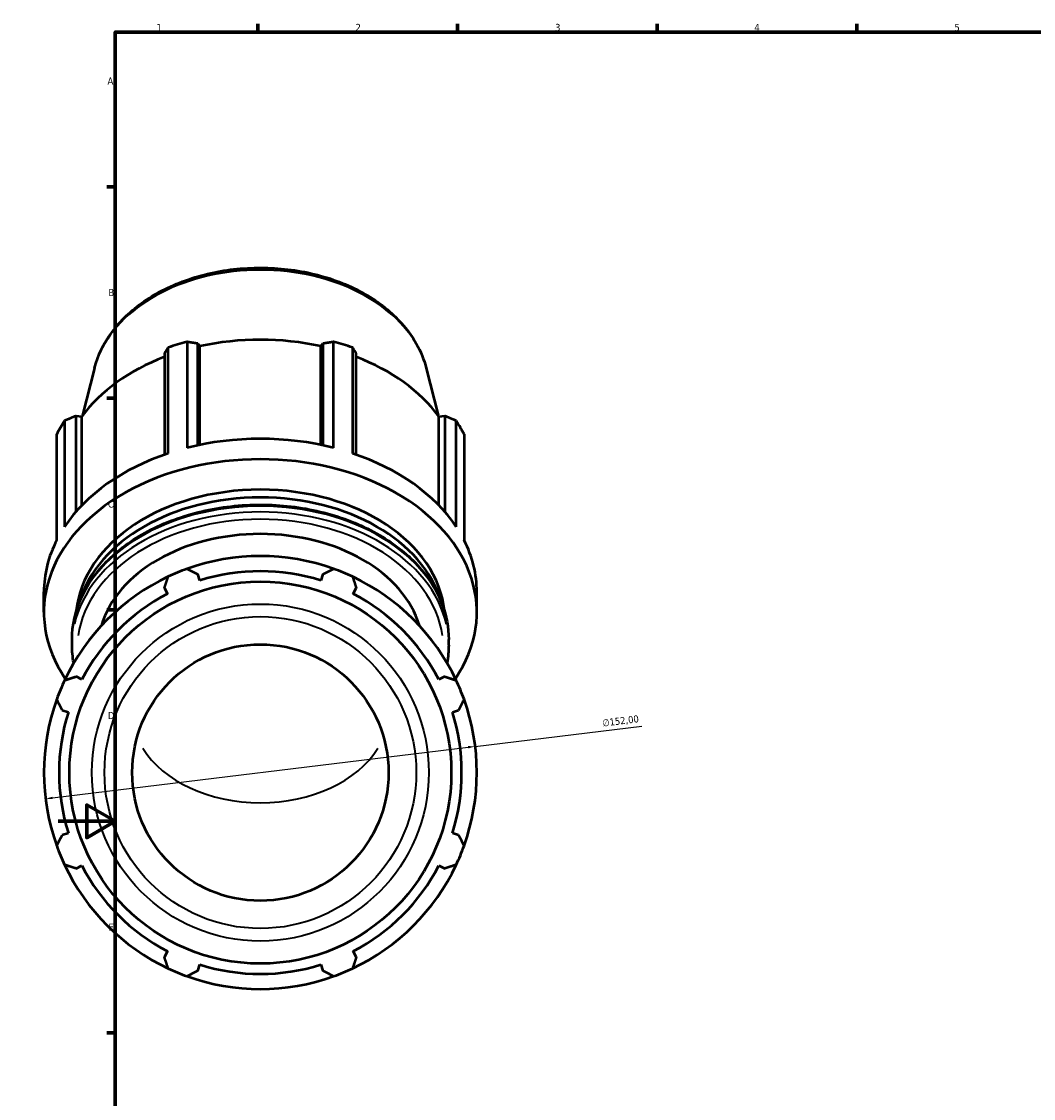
# Model space of a CAD drawing. Header units: millimetres. Extents: x -13 to 1253, y -245 to 1230.
# Tile 2 of 9: x -13 to 342, y 200 to 578. Entities that reach past the tile are written whole.
import ezdxf

# ---------------------------------------------------------------- set-up
doc = ezdxf.new("R2010")
doc.units = ezdxf.units.MM
for name, color, linetype, lineweight in [('Border (ISO)', 7, 'Continuous', 70), ('Dimension (ISO)', 7, 'Continuous', 25), ('Visible (ISO)', 7, 'Continuous', 50), ('Visible Narrow (ISO)', 7, 'Continuous', 35)]:
    doc.layers.add(name, color=color, linetype=linetype, lineweight=lineweight)
doc.styles.add('Note Text (ISO)', font='tahoma.ttf')
doc.dimstyles.new('Default (ISO)', dxfattribs={"dimtxt": 2.5, "dimasz": 2.5, "dimexe": 3.175, "dimexo": 0, "dimgap": 0.762, "dimtad": 1, "dimrnd": 1e-08, "dimzin": 0, "dimtxsty": 'Note Text (ISO)', "dimcen": 0.09, "dimdle": 10, "dimclrd": 256, "dimclre": 256, "dimclrt": 232, "dimazin": 0, "dimtfac": 1.40208, "dimtmove": 0, "dimatfit": 3, "dimfxl": 1, "dimtolj": 1, "dimtzin": 0, "dimlwd": -1, "dimlwe": -1, "dimarcsym": 0})

# ---------------------------------------------------------------- blocks, each defined once
blk = doc.blocks.new('Borders Default Border')
at = {"layer": 'Border (ISO)'}
for p, q in [((70.08, 574), (70.08, 576.9)), ((140.17, 574), (140.17, 576.9)), ((210.25, 574), (210.25, 576.9)), ((280.33, 574), (280.33, 576.9)), ((20, 519.75), (17.1, 519.75)), ((20, 445.5), (17.1, 445.5)), ((20, 371.25), (17.1, 371.25)), ((20, 222.75), (17.1, 222.75))]:
    blk.add_line(p, q, dxfattribs=at)
at = {"layer": 'Border (ISO)', "flags": 128}
for points in [[(20, 20), (20, 574), (821, 574), (821, 20), (20, 20)], [(0, 297), (20, 297), (10, 302.77), (10, 291.23), (20, 297)]]:
    blk.add_lwpolyline(points, dxfattribs=at)
at = {"layer": 'Border (ISO)', "color": 232, "true_color": 0xca0064, "char_height": 2.5, "attachment_point": 7, "style": 'Note Text (ISO)'}
for s, insert in [('1', (34.48, 574.4)), ('2', (104.37, 574.4)), ('3', (174.43, 574.35)), ('4', (244.42, 574.4)), ('5', (314.64, 574.35)), ('A', (17.29, 555.62)), ('B', (17.59, 481.37)), ('C', (17.43, 407.08)), ('D', (17.43, 332.88)), ('E', (17.64, 258.63))]:
    blk.add_mtext(s, dxfattribs=dict(at, insert=insert))
blk = doc.blocks.new('*D9')
at = {"layer": 'Defpoints', "color": 0, "transparency": 16777216}
for p in [(146.4, 323.31), (-4.48, 304.93)]:
    blk.add_point(p, dxfattribs=at)
at = {"layer": 'Dimension (ISO)', "transparency": 16777216}
for p, q in [((146.4, 323.31), (204.86, 330.43)), ((-2, 305.23), (143.92, 323.01))]:
    blk.add_line(p, q, dxfattribs=at)
for points in [[(143.87, 323.42), (143.97, 322.59), (146.4, 323.31)], [(-2.05, 305.64), (-1.95, 304.82), (-4.48, 304.93)]]:
    blk.add_solid(points, dxfattribs=at)
at = {"layer": 'Dimension (ISO)', "color": 232, "true_color": 0xca0064, "transparency": 16777216, "insert": (190.86, 332.73), "char_height": 2.5, "attachment_point": 1, "rotation": 6.9454, "style": 'Note Text (ISO)'}
blk.add_mtext('\\A1;∅152,00', dxfattribs=at)

msp = doc.modelspace()

# ---------------------------------------------------------------- linework, layer by layer
at = {"layer": 'Visible (ISO)'}
for p, q in [((45.224, 465.266), (45.224, 428.093)), ((96.693, 428.093), (96.693, 465.266)), ((37.269, 461.244), (37.269, 425.699)), ((38.59, 426.15), (38.59, 463.322)), ((49.019, 428.98), (49.019, 464.685)), ((49.019, 464.685), (49.705, 463.734)), ((49.705, 429.124), (49.705, 463.734)), ((92.212, 463.734), (92.898, 464.685)), ((92.212, 429.124), (92.212, 463.734)), ((92.898, 464.685), (92.898, 428.98)), ((103.327, 463.322), (103.327, 426.15)), ((104.648, 425.699), (104.648, 461.244)), ((12.73, 456.044), (8.544, 439.523)), ((129.187, 456.044), (133.373, 439.523)), ((6.242, 405.704), (6.242, 439.304)), ((6.242, 439.304), (8.265, 439.147)), ((8.265, 407.904), (8.265, 439.147)), ((133.652, 439.147), (135.675, 439.304)), ((133.652, 407.904), (133.652, 439.147)), ((135.675, 439.304), (135.675, 405.704)), ((2.196, 437.588), (2.196, 400.416)), ((139.721, 400.416), (139.721, 437.588)), ((-0.552, 395.724), (-0.552, 432.897)), ((142.469, 432.897), (142.469, 395.724)), ((49.705, 381.528), (49.019, 383.702)), ((92.898, 383.702), (92.212, 381.528)), ((37.269, 378.835), (38.322, 376.813)), ((103.595, 376.813), (104.648, 378.835)), ((-5.041, 370.362), (-5.041, 377.528)), ((146.959, 370.362), (146.959, 377.528)), ((4.839, 358.832), (4.839, 360.859)), ((137.079, 358.832), (137.079, 360.859)), ((8.265, 346.755), (6.242, 347.808)), ((135.675, 347.808), (133.652, 346.755)), ((1.375, 336.059), (3.55, 335.373)), ((138.367, 335.373), (140.542, 336.059)), ((3.55, 292.865), (1.375, 292.18)), ((140.542, 292.18), (138.367, 292.865)), ((6.242, 280.43), (8.265, 281.483)), ((133.652, 281.483), (135.675, 280.43)), ((38.322, 251.425), (37.269, 249.403)), ((104.648, 249.403), (103.595, 251.425)), ((49.019, 244.536), (49.705, 246.71)), ((92.212, 246.71), (92.898, 244.536))]:
    msp.add_line(p, q, dxfattribs=at)
for radius in [67.052, 45]:
    msp.add_circle((70.959, 314.119), radius, dxfattribs=at)
for radius, start, end in [(76, 70.20802, 109.79198), (76, 109.79198, 115.20802), (76, 64.79198, 70.20802), (76, 115.20802, 154.79198), (70.68, 72.5, 107.5), (76, 25.20802, 64.79198), (70.68, 117.5, 152.5), (70.68, 27.5, 62.5), (76, 154.79198, 160.20802), (76, 19.79198, 25.20802), (76, 160.20802, 199.79198), (76, 340.20802, 19.79198), (70.68, 162.5, 197.5), (70.68, 342.5, 17.5), (76, 199.79198, 205.20802), (76, 334.79198, 340.20802), (76, 205.20802, 244.79198), (70.68, 207.5, 242.5), (76, 295.20802, 334.79198), (70.68, 297.5, 332.5), (70.68, 252.5, 287.5), (76, 244.79198, 250.20802), (76, 250.20802, 289.79198), (76, 289.79198, 295.20802)]:
    msp.add_arc((70.959, 314.119), radius, start, end, dxfattribs=at)
for centre, major_axis, start_param, end_param in [((70.959, 414.7), (76, 0), 1.9162316, 2.0107592), ((70.959, 416.069), (70.68, 0), 1.2653637, 1.8762289), ((70.959, 414.7), (76, 0), 1.1308334, 1.225361), ((70.959, 416.069), (70.68, 0), 2.0676292, 2.6616271), ((70.959, 416.069), (70.68, 0), 0.4799655, 1.0739634), ((70.959, 414.7), (-76, 0), 5.8432224, 5.93775), ((70.959, 414.7), (76, 0), 0.3454353, 0.4399629), ((70.959, 377.528), (76, 0), 1.225361, 1.9162316), ((70.959, 370.362), (-76, 0), 2.6932116, 6.7315664), ((70.959, 377.528), (76, 0), 2.0107592, 2.7016298), ((70.959, 377.528), (76, 0), 0.4399629, 1.1308334), ((70.959, 367.619), (-64.798, 0), 3.2118348, 6.2129431), ((70.959, 364.875), (-64.798, 0), 3.3470289, 6.077749), ((70.959, 357.559), (-57, 0), 3.3446032, 6.0801748), ((70.959, 377.528), (-76, 0), 5.93775, 6.2831853), ((70.959, 377.528), (76, 0), 0, 0.3454353)]:
    msp.add_ellipse(centre, major_axis=major_axis, ratio=0.7071068, start_param=start_param, end_param=end_param, dxfattribs=at)
for points, knots in [([(12.73, 456.044), (13.853, 460.478), (15.918, 464.736), (21.756, 472.684), (25.604, 476.341), (34.721, 482.659), (40.032, 485.287), (51.529, 489.203), (57.719, 490.479), (70.333, 491.555), (76.754, 491.353), (89.199, 489.487), (95.221, 487.823), (106.263, 483.165), (111.284, 480.173), (119.749, 473.127), (123.213, 469.084), (127.258, 461.915), (128.434, 459.018), (129.187, 456.044)], [0.1772537, 0.1772537, 0.1772537, 0.1772537, 0.4790569, 0.4790569, 0.7954598, 0.7954598, 1.1218974, 1.1218974, 1.4508009, 1.4508009, 1.7797318, 1.7797318, 2.108697, 2.108697, 2.4373629, 2.4373629, 2.7619111, 2.7619111, 2.9643389, 2.9643389, 2.9643389, 2.9643389]), ([(4.839, 360.859), (4.839, 365.848), (5.95, 370.833), (10.275, 380.327), (13.511, 384.828), (21.81, 392.923), (26.901, 396.501), (38.411, 402.342), (44.836, 404.597), (58.351, 407.549), (65.44, 408.245), (79.567, 408.009), (86.602, 407.078), (99.916, 403.677), (106.193, 401.207), (117.346, 394.961), (122.224, 391.186), (130.045, 382.711), (133.001, 378.016), (136.321, 369.109), (137.079, 364.985), (137.079, 360.859)], [0, 0, 0, 0, 0.3116348, 0.3116348, 0.6272542, 0.6272542, 0.9482466, 0.9482466, 1.2711986, 1.2711986, 1.5943613, 1.5943613, 1.9174813, 1.9174813, 2.2406488, 2.2406488, 2.5634774, 2.5634774, 2.8838611, 2.8838611, 3.1415927, 3.1415927, 3.1415927, 3.1415927])]:
    msp.add_open_spline(points, degree=3, knots=knots, dxfattribs=at)
for points, weights in [([(49.019, 464.685), (47.16, 464.977), (45.224, 465.266)], [2.61664606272, 2.58646808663, 2.55455110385]), ([(96.693, 465.266), (94.757, 464.977), (92.898, 464.685)], [2.55455110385, 2.58646808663, 2.61664606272]), ([(38.59, 463.322), (37.916, 462.27), (37.269, 461.244)], [2.55455110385, 2.58646808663, 2.61664606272]), ([(104.648, 461.244), (104.001, 462.27), (103.327, 463.322)], [2.60596988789, 2.57591504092, 2.54412828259]), ([(6.242, 439.304), (4.261, 438.472), (2.196, 437.588)], [2.61664606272, 2.58646808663, 2.55455110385]), ([(139.721, 437.588), (137.657, 438.472), (135.675, 439.304)], [2.54412828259, 2.57591504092, 2.60596988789]), ([(45.224, 385.63), (47.16, 384.646), (49.019, 383.702)], [1, 1.00131515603, 1.00181356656]), ([(92.898, 383.702), (94.757, 384.646), (96.693, 385.63)], [1.00181356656, 1.00131515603, 1]), ([(37.269, 378.835), (37.916, 380.817), (38.59, 382.881)], [1.00181356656, 1.00131515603, 1]), ([(103.327, 382.881), (104.001, 380.817), (104.648, 378.835)], [1, 1.00131515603, 1.00181356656]), ([(2.196, 346.488), (4.261, 347.162), (6.242, 347.808)], [1, 1.00131515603, 1.00181356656]), ([(135.675, 347.808), (137.657, 347.162), (139.721, 346.488)], [1.00181356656, 1.00131515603, 1]), ([(1.375, 336.059), (0.431, 337.917), (-0.552, 339.853)], [1.00181356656, 1.00131515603, 1]), ([(142.469, 339.853), (141.486, 337.917), (140.542, 336.059)], [1, 1.00131515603, 1.00181356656]), ([(-0.552, 288.385), (0.431, 290.321), (1.375, 292.18)], [1, 1.00131515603, 1.00181356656]), ([(140.542, 292.18), (141.486, 290.321), (142.469, 288.385)], [1.00181356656, 1.00131515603, 1]), ([(6.242, 280.43), (4.261, 281.077), (2.196, 281.75)], [1.00181356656, 1.00131515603, 1]), ([(139.721, 281.75), (137.657, 281.077), (135.675, 280.43)], [1, 1.00131515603, 1.00181356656]), ([(38.59, 245.357), (37.916, 247.421), (37.269, 249.403)], [1, 1.00131515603, 1.00181356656]), ([(104.648, 249.403), (104.001, 247.421), (103.327, 245.357)], [1.00181356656, 1.00131515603, 1]), ([(49.019, 244.536), (47.16, 243.592), (45.224, 242.608)], [1.00181356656, 1.00131515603, 1]), ([(96.693, 242.608), (94.757, 243.592), (92.898, 244.536)], [1, 1.00131515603, 1.00181356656])]:
    msp.add_rational_spline(points, weights, degree=2, dxfattribs=at)
for points in [[(5.415, 352.59), (5.031, 354.657), (4.839, 356.744), (4.839, 358.832)], [(137.079, 358.832), (137.079, 356.744), (136.886, 354.657), (136.502, 352.59)]]:
    msp.add_open_spline(points, degree=3, dxfattribs=at)
at = {"layer": 'Visible Narrow (ISO)'}
for radius in [59.156, 54.724]:
    msp.add_circle((70.959, 314.119), radius, dxfattribs=at)
for centre, major_axis, start_param, end_param in [((70.959, 448.668), (-59.156, 0), 3.4582006, 5.9665773), ((70.959, 360.859), (-66.12, 0), 3.2986723, 6.1261057), ((70.959, 358.832), (66.12, 0), 0.1570796, 2.984513), ((70.959, 357.559), (-64.32, 0), 3.243876, 6.180902), ((70.959, 335.332), (45, 0), 3.5504726, 5.8743054)]:
    msp.add_ellipse(centre, major_axis=major_axis, ratio=0.7071068, start_param=start_param, end_param=end_param, dxfattribs=at)

# ---------------------------------------------------------------- block references
msp.add_blockref('Borders Default Border', (0, 0))

# ---------------------------------------------------------------- dimensions: what is measured, and where the dimension line sits
at = {"layer": 'Dimension (ISO)'}
dim = msp.add_diameter_dim_2p(p1=(-4.484, 304.929), p2=(146.401, 323.309), dimstyle='Default (ISO)', override={"dimdec": 2, "dimlfac": 1, "dimtp": 0, "dimtm": 0, "dimtdec": 2, "dimatfit": 2}, dxfattribs=at)
dim.commit()
dim.dimension.update_dxf_attribs({"geometry": '*D9', "text_midpoint": (197.724, 329.561), "dimtype": 163})

doc.saveas('drawing.dxf')
